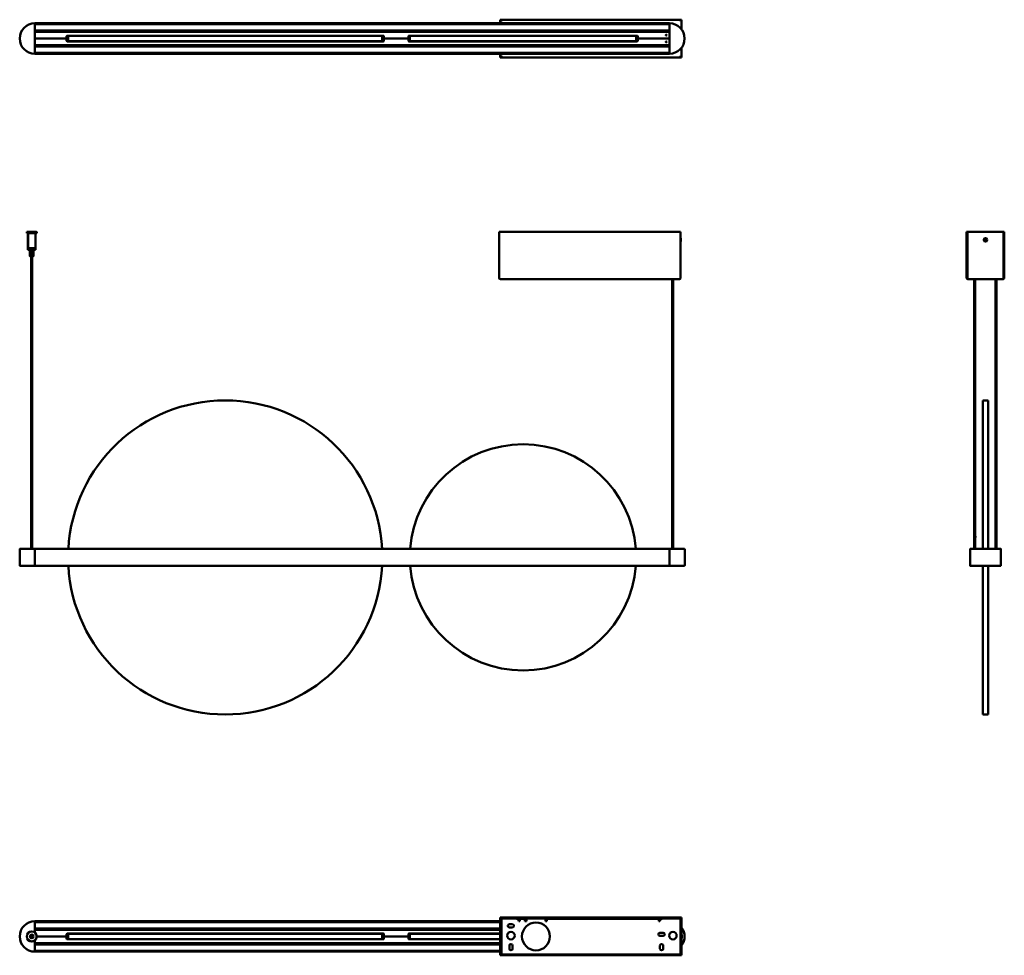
# Model space of a CAD drawing. Header units: millimetres. Extents: x 769 to 2336, y 1112 to 2601.
import ezdxf

# ---------------------------------------------------------------- set-up
doc = ezdxf.new("R2010")
doc.units = ezdxf.units.MM
doc.header["$LTSCALE"] = 10
doc.layers.add('Visibile (ISO)', color=7, linetype='Continuous', lineweight=50)

msp = doc.modelspace()

# ---------------------------------------------------------------- linework, layer by layer
at = {"layer": 'Visibile (ISO)'}
for p, q in [((792.9, 2595.3), (792.9, 2595.1)), ((792.9, 2595.3), (1802.9, 2595.3)), ((792.9, 2595.1), (792.9, 2594.1)), ((792.9, 2547.1), (792.9, 2595.1)), ((1802.9, 2593.9), (792.9, 2593.9)), ((1533.4, 2600.1), (1533.4, 2601.1)), ((1533.4, 2601.1), (1822.4, 2601.1)), ((1534.1, 2599.8), (1533.4, 2599.8)), ((1533.4, 2595.3), (1533.4, 2599.8)), ((1535.4, 2598.5), (1535.4, 2599.1)), ((1802.9, 2595.3), (1802.9, 2595.1)), ((1802.9, 2595.1), (1802.9, 2594.1)), ((1802.9, 2595.1), (1802.9, 2547.1)), ((1820.4, 2599.1), (1820.4, 2598.5)), ((1821.7, 2599.8), (1822.4, 2599.8)), ((1822.4, 2600.1), (1822.4, 2601.1)), ((1822.4, 2599.8), (1822.4, 2585.5)), ((792.9, 2583.7), (1802.9, 2583.7)), ((792.9, 2583.5), (792.9, 2582.3)), ((1802.9, 2582.1), (792.9, 2582.1)), ((802.7, 2581.7), (792.9, 2581.8)), ((843.4, 2571.1), (792.9, 2571.1)), ((843.4, 2571.1), (792.9, 2571.1)), ((793.9, 2581.6), (1801.9, 2581.6)), ((843.4, 2574.6), (843.4, 2571.1)), ((843.4, 2567.6), (843.4, 2571.1)), ((980.8, 2575.5), (844.1, 2575.5)), ((1347.4, 2575.6), (844.4, 2575.6)), ((845.8, 2575.3), (1345.8, 2575.3)), ((845.8, 2575.3), (845.8, 2566.8)), ((959.3, 2581.8), (1034.8, 2581.8)), ((978.8, 2575.6), (959.3, 2575.6)), ((980.8, 2575.6), (980.8, 2575.3)), ((1034.8, 2581.8), (1034.6, 2581.6)), ((1037.1, 2581.6), (1034.6, 2581.6)), ((1034.6, 2581.6), (1034.6, 2581.6)), ((1034.8, 2581.8), (1036.8, 2581.8)), ((1036.8, 2581.8), (1037.1, 2581.6)), ((1036.8, 2581.8), (1154.8, 2581.8)), ((1037.1, 2581.6), (1037.1, 2581.6)), ((1154.8, 2581.8), (1154.6, 2581.6)), ((1157.1, 2581.6), (1154.6, 2581.6)), ((1154.6, 2581.6), (1154.6, 2581.6)), ((1154.8, 2581.8), (1156.8, 2581.8)), ((1156.8, 2581.8), (1157.1, 2581.6)), ((1156.8, 2581.8), (1232.3, 2581.8)), ((1157.1, 2581.6), (1157.1, 2581.6)), ((1210.8, 2575.3), (1210.8, 2575.6)), ((1347.8, 2575.5), (1210.8, 2575.5)), ((1232.3, 2575.6), (1212.8, 2575.6)), ((1345.8, 2575.3), (1345.8, 2566.8)), ((1348.4, 2571.1), (1348.4, 2574.6)), ((1387.4, 2571.1), (1348.4, 2571.1)), ((1348.4, 2571.1), (1348.4, 2567.6)), ((1387.4, 2571.1), (1348.4, 2571.1)), ((1387.4, 2574.6), (1387.4, 2571.1)), ((1387.4, 2567.6), (1387.4, 2571.1)), ((1454.9, 2575.5), (1388.1, 2575.5)), ((1751.4, 2575.6), (1388.4, 2575.6)), ((1389.9, 2575.3), (1749.9, 2575.3)), ((1389.9, 2566.8), (1389.9, 2575.3)), ((1433.4, 2581.8), (1486.9, 2581.8)), ((1452.9, 2575.6), (1433.4, 2575.6)), ((1454.9, 2575.6), (1454.9, 2575.3)), ((1486.9, 2581.8), (1486.7, 2581.6)), ((1489.2, 2581.6), (1486.7, 2581.6)), ((1486.7, 2581.6), (1486.7, 2581.6)), ((1486.9, 2581.8), (1489, 2581.8)), ((1489, 2581.8), (1489.2, 2581.6)), ((1489, 2581.8), (1650.9, 2581.8)), ((1489.2, 2581.6), (1489.2, 2581.6)), ((1650.9, 2581.8), (1650.7, 2581.6)), ((1653.2, 2581.6), (1650.7, 2581.6)), ((1650.7, 2581.6), (1650.7, 2581.6)), ((1650.9, 2581.8), (1653, 2581.8)), ((1653, 2581.8), (1653.2, 2581.6)), ((1653, 2581.8), (1706.4, 2581.8)), ((1653.2, 2581.6), (1653.2, 2581.6)), ((1684.9, 2575.3), (1684.9, 2575.6)), ((1751.8, 2575.5), (1684.9, 2575.5)), ((1706.4, 2575.6), (1686.9, 2575.6)), ((1749.9, 2566.8), (1749.9, 2575.3)), ((1752.4, 2571.1), (1752.4, 2574.6)), ((1802.9, 2571.1), (1752.4, 2571.1)), ((1802.9, 2571.1), (1752.4, 2571.1)), ((1752.4, 2571.1), (1752.4, 2567.6)), ((1802.9, 2581.8), (1793.1, 2581.7)), ((1798.7, 2576.4), (1797.2, 2576.5)), ((1802.9, 2583.5), (1802.9, 2582.3)), ((792.9, 2560.3), (802.7, 2560.4)), ((792.9, 2560.1), (1802.9, 2560.1)), ((792.9, 2559.9), (792.9, 2558.6)), ((1802.9, 2558.4), (792.9, 2558.4)), ((793.9, 2560.6), (1801.9, 2560.6)), ((844.2, 2566.6), (980.8, 2566.6)), ((1347.4, 2566.6), (844.4, 2566.6)), ((845.8, 2566.8), (1345.8, 2566.8)), ((1012.8, 2560.3), (959.3, 2560.3)), ((980.8, 2566.8), (980.8, 2566.6)), ((1012.6, 2560.6), (1012.6, 2560.5)), ((1012.6, 2560.5), (1015.1, 2560.5)), ((1012.8, 2560.3), (1012.6, 2560.5)), ((1014.8, 2560.3), (1012.8, 2560.3)), ((1014.8, 2560.3), (1015.1, 2560.5)), ((1176.8, 2560.3), (1014.8, 2560.3)), ((1015.1, 2560.6), (1015.1, 2560.5)), ((1176.6, 2560.6), (1176.6, 2560.5)), ((1176.6, 2560.5), (1179.1, 2560.5)), ((1176.8, 2560.3), (1176.6, 2560.5)), ((1178.8, 2560.3), (1176.8, 2560.3)), ((1178.8, 2560.3), (1179.1, 2560.5)), ((1232.3, 2560.3), (1178.8, 2560.3)), ((1179.1, 2560.6), (1179.1, 2560.5)), ((1210.8, 2566.6), (1210.8, 2566.8)), ((1210.8, 2566.6), (1347.7, 2566.6)), ((1388.2, 2566.6), (1454.9, 2566.6)), ((1751.4, 2566.6), (1388.4, 2566.6)), ((1389.9, 2566.8), (1749.9, 2566.8)), ((1508.9, 2560.3), (1433.4, 2560.3)), ((1454.9, 2566.8), (1454.9, 2566.6)), ((1508.7, 2560.6), (1508.7, 2560.5)), ((1508.7, 2560.5), (1511.2, 2560.5)), ((1508.9, 2560.3), (1508.7, 2560.5)), ((1511, 2560.3), (1508.9, 2560.3)), ((1511, 2560.3), (1511.2, 2560.5)), ((1628.9, 2560.3), (1511, 2560.3)), ((1511.2, 2560.6), (1511.2, 2560.5)), ((1628.7, 2560.6), (1628.7, 2560.5)), ((1628.7, 2560.5), (1631.2, 2560.5)), ((1628.9, 2560.3), (1628.7, 2560.5)), ((1631, 2560.3), (1628.9, 2560.3)), ((1631, 2560.3), (1631.2, 2560.5)), ((1706.4, 2560.3), (1631, 2560.3)), ((1631.2, 2560.6), (1631.2, 2560.5)), ((1684.9, 2566.6), (1684.9, 2566.8)), ((1684.9, 2566.6), (1751.7, 2566.6)), ((1793.1, 2560.4), (1802.9, 2560.3)), ((1798.7, 2565.7), (1797.2, 2565.7)), ((1802.9, 2559.9), (1802.9, 2558.6)), ((1822.4, 2556.7), (1822.4, 2542.3)), ((792.9, 2548.2), (1802.9, 2548.2)), ((792.9, 2548), (792.9, 2547)), ((792.9, 2547), (792.9, 2546.8)), ((1802.9, 2546.8), (792.9, 2546.8)), ((1533.4, 2542.3), (1533.4, 2546.8)), ((1534.1, 2542.3), (1533.4, 2542.3)), ((1533.4, 2542.1), (1533.4, 2541.1)), ((1822.4, 2541.1), (1533.4, 2541.1)), ((1535.4, 2543.1), (1535.4, 2543.7)), ((1802.9, 2548), (1802.9, 2547)), ((1802.9, 2547), (1802.9, 2546.8)), ((1820.4, 2543.7), (1820.4, 2543.1)), ((1821.7, 2542.3), (1822.4, 2542.3)), ((1822.4, 2542.1), (1822.4, 2541.1)), ((780.1, 2263.2), (779.9, 2263)), ((795.9, 2263), (779.9, 2263)), ((779.9, 2261.4), (779.9, 2263)), ((779.9, 2261.4), (795.9, 2261.4)), ((780.1, 2261.2), (779.9, 2261.4)), ((780.1, 2263.2), (795.7, 2263.2)), ((795.7, 2261.2), (780.1, 2261.2)), ((781.9, 2261.2), (781.9, 2237.4)), ((782.4, 2259.7), (781.9, 2259.7)), ((781.9, 2237.4), (781.9, 2259.7)), ((782.4, 2259.7), (782.4, 2237.4)), ((793.9, 2261.2), (793.9, 2237.4)), ((795.7, 2263.2), (795.9, 2263)), ((795.7, 2261.2), (795.9, 2261.4)), ((795.9, 2261.4), (795.9, 2263)), ((1531.8, 2190.2), (1531.8, 2263.2)), ((1531.8, 2263.2), (1820.8, 2263.2)), ((1820.8, 2263.2), (1820.8, 2190.2)), ((2276, 2263.2), (2276, 2263.2)), ((2276, 2263.2), (2276, 2190.2)), ((2277, 2263.2), (2276, 2263.2)), ((2277, 2263.2), (2276, 2263.2)), ((2277, 2263.2), (2277, 2263.2)), ((2277, 2190.2), (2277, 2263.2)), ((2277.2, 2263.2), (2334.7, 2263.2)), ((2334.7, 2263.2), (2277.2, 2263.2)), ((2277.2, 2190.2), (2277.2, 2263.2)), ((2277.2, 2263.2), (2277.2, 2263.2)), ((2334.7, 2263.2), (2334.7, 2190.2)), ((2334.7, 2263.2), (2334.7, 2263.2)), ((2335, 2263.2), (2336, 2263.2)), ((2335, 2190.2), (2335, 2263.2)), ((2335, 2263.2), (2335, 2263.2)), ((2335, 2263.2), (2336, 2263.2)), ((2336, 2190.2), (2336, 2263.2)), ((2336, 2263.2), (2336, 2263.2)), ((1820.8, 2253.2), (1821, 2253.4)), ((1820.8, 2248.1), (1821, 2247.9)), ((1821, 2253.4), (1821, 2247.9)), ((1821.2, 2253.4), (1821, 2253.4)), ((1821.2, 2247.9), (1821, 2247.9)), ((1821.2, 2253.4), (1821.2, 2247.9)), ((2304.4, 2251.1), (2305.4, 2250.6)), ((2304.5, 2251.1), (2305.3, 2250.8)), ((2304.6, 2251.6), (2305.6, 2251.1)), ((2305.4, 2251.1), (2304.7, 2251.5)), ((2305.1, 2249.3), (2305.5, 2250.3)), ((2305.6, 2250), (2305.1, 2249.3)), ((2305.5, 2249.1), (2306, 2250.1)), ((2305.6, 2249.1), (2305.8, 2249.9)), ((2306.4, 2252.3), (2305.9, 2251.2)), ((2306.4, 2252.2), (2306.2, 2251.4)), ((2307.4, 2249.7), (2306.3, 2250.2)), ((2306.4, 2251.3), (2306.8, 2252)), ((2306.9, 2252), (2306.4, 2251)), ((2307.6, 2250.2), (2306.5, 2250.7)), ((2306.6, 2250.2), (2307.3, 2249.8)), ((2307.5, 2250.2), (2306.7, 2250.5)), ((781.9, 2237.4), (781.9, 2237.4)), ((782.1, 2237.2), (781.9, 2237.4)), ((793.9, 2236.6), (781.9, 2236.6)), ((781.9, 2234.8), (781.9, 2236.6)), ((781.9, 2234.8), (793.9, 2234.8)), ((782.1, 2234.6), (781.9, 2234.8)), ((782.1, 2237.2), (782.1, 2237.2)), ((782.6, 2237.2), (782.1, 2237.2)), ((793.7, 2234.6), (782.1, 2234.6)), ((782.4, 2237.4), (793.9, 2237.4)), ((793.7, 2237.2), (782.6, 2237.2)), ((782.9, 2236.6), (782.9, 2237.2)), ((785, 2225), (785, 2234.6)), ((785.1, 2224.9), (785.1, 2234.6)), ((785.2, 2234.6), (785.2, 2225)), ((786, 2224.7), (786, 2234.6)), ((786.5, 2234.6), (786.5, 2225)), ((787.4, 2224.7), (787.4, 2234.6)), ((788.3, 2234.6), (788.3, 2225)), ((789.1, 2224.7), (789.1, 2234.6)), ((790, 2234.6), (790, 2225)), ((790.3, 2224.8), (790.3, 2234.6)), ((790.9, 2234.6), (790.9, 2225)), ((790.9, 2225), (790.9, 2234.6)), ((792.9, 2236.6), (792.9, 2237.2)), ((793.7, 2237.2), (793.9, 2237.4)), ((793.7, 2234.6), (793.9, 2234.8)), ((793.9, 2234.8), (793.9, 2236.6)), ((785.3, 2224.6), (785, 2224.9)), ((785.3, 2224.6), (790.5, 2224.6)), ((787.2, 2224.6), (787.2, 1758.7)), ((788.7, 2224.6), (788.7, 1758.8)), ((790.5, 2224.6), (790.8, 2224.9)), ((1533.8, 2188.2), (1818.8, 2188.2)), ((1807.2, 2188.2), (1807.2, 1758.8)), ((1808.7, 2188.2), (1808.7, 1758.7)), ((2277, 2190.2), (2276, 2190.2)), ((2277.2, 2190.2), (2277.2, 2190.2)), ((2277.2, 2190.2), (2277.2, 2190.2)), ((2278, 2188.2), (2278, 2188.4)), ((2278, 2188.2), (2278.6, 2188.2)), ((2278.6, 2188.2), (2333.4, 2188.2)), ((2288.2, 2188.2), (2288.2, 1778.8)), ((2289.7, 2188.2), (2289.7, 1778.8)), ((2322.2, 2188.2), (2322.2, 1758.8)), ((2323.7, 2188.2), (2323.7, 1758.8)), ((2333.4, 2188.2), (2334, 2188.2)), ((2334, 2188.2), (2334, 2188.4)), ((2334.7, 2190.2), (2334.7, 2190.2)), ((2334.7, 2190.2), (2334.7, 2190.2)), ((2335, 2190.2), (2336, 2190.2)), ((2301.7, 1995), (2301.7, 1853.4)), ((2310.2, 1995), (2301.7, 1995)), ((2310.2, 1995), (2310.2, 1853.4)), ((2301.7, 1853.4), (2301.7, 1758.8)), ((2310.2, 1853.4), (2310.2, 1758.8)), ((2289.9, 1778.8), (2288, 1778.8)), ((2288, 1776.8), (2288, 1778.8)), ((2289.9, 1776.8), (2288, 1776.8)), ((2288.2, 1776.8), (2288.2, 1758.8)), ((2289.7, 1776.8), (2289.7, 1758.8)), ((2289.9, 1776.8), (2289.9, 1778.8)), ((768.7, 1758.3), (768.7, 1732.1)), ((768.9, 1758.6), (792.9, 1758.8)), ((792.9, 1758.8), (792.9, 1758.6)), ((792.9, 1758.8), (1802.9, 1758.8)), ((792.9, 1731.8), (792.9, 1758.6)), ((792.9, 1758.5), (792.9, 1731.8)), ((1802.9, 1758.8), (1802.9, 1758.6)), ((1802.9, 1758.8), (1826.9, 1758.6)), ((1802.9, 1731.8), (1802.9, 1758.6)), ((1802.9, 1731.8), (1802.9, 1758.5)), ((1827.2, 1758.3), (1827.2, 1732.1)), ((2281.7, 1758.6), (2281.7, 1731.8)), ((2281.7, 1731.8), (2281.7, 1758.5)), ((2281.9, 1758.8), (2282.9, 1758.8)), ((2305.2, 1758.8), (2282, 1758.8)), ((2293.5, 1758.8), (2294.8, 1758.8)), ((2330, 1758.8), (2306.7, 1758.8)), ((2317.2, 1758.8), (2318.4, 1758.8)), ((2329, 1758.8), (2330, 1758.8)), ((2330.2, 1731.8), (2330.2, 1758.6)), ((2330.2, 1758.5), (2330.2, 1731.8)), ((792.9, 1731.6), (768.9, 1731.8)), ((792.9, 1731.8), (792.9, 1731.6)), ((1802.9, 1731.6), (792.9, 1731.6)), ((1802.9, 1731.8), (1802.9, 1731.6)), ((1826.9, 1731.8), (1802.9, 1731.6)), ((2282.9, 1731.6), (2281.9, 1731.6)), ((2282, 1731.6), (2330, 1731.6)), ((2294.8, 1731.6), (2293.5, 1731.6)), ((2301.7, 1731.6), (2301.7, 1495)), ((2310.2, 1731.6), (2310.2, 1495)), ((2318.4, 1731.6), (2317.2, 1731.6)), ((2330, 1731.6), (2329, 1731.6)), ((2310.2, 1495), (2301.7, 1495)), ((792.9, 1166), (792.9, 1165.8)), ((792.9, 1166), (1533.4, 1166)), ((792.9, 1165.8), (792.9, 1164.8)), ((792.9, 1147.9), (792.9, 1165.7)), ((1533.4, 1164.6), (792.9, 1164.6)), ((1822.4, 1171.7), (1533.4, 1171.7)), ((1533.4, 1170.7), (1533.4, 1171.7)), ((1822.4, 1170.7), (1533.4, 1170.7)), ((1533.4, 1170.5), (1533.4, 1113)), ((1534.4, 1170.5), (1533.4, 1170.5)), ((1534.4, 1170.5), (1534.4, 1113)), ((1535.4, 1113.2), (1535.4, 1170.2)), ((1538.4, 1170.2), (1535.4, 1170.2)), ((1538.4, 1170.2), (1558.5, 1170.2)), ((1548.1, 1161.2), (1553.1, 1161.2)), ((1564.9, 1166), (1563.4, 1166)), ((1564.9, 1169.7), (1572.9, 1169.7)), ((1564.9, 1169.7), (1564.9, 1166.7)), ((1564.9, 1166.7), (1564.9, 1166)), ((1572.9, 1169.7), (1572.9, 1166.7)), ((1572.9, 1169.7), (1573.9, 1169.7)), ((1573.9, 1168.2), (1572.9, 1168.2)), ((1572.9, 1166), (1572.9, 1166.7)), ((1575.4, 1166), (1572.9, 1166)), ((1573.3, 1170.2), (1573.1, 1170)), ((1575.8, 1170), (1573.1, 1170)), ((1573.1, 1169.7), (1573.1, 1170)), ((1573.3, 1170.2), (1575.8, 1170.2)), ((1573.9, 1169.7), (1575.6, 1169.7)), ((1575.4, 1168.2), (1573.9, 1168.2)), ((1575.4, 1169.2), (1575.4, 1166.7)), ((1575.4, 1166.7), (1575.4, 1166)), ((1575.8, 1170.2), (1575.9, 1170.1)), ((1604.4, 1170.2), (1576.4, 1170.2)), ((1605.3, 1169.7), (1606.9, 1169.7)), ((1605.4, 1166.7), (1605.4, 1169.2)), ((1606.9, 1168.2), (1605.4, 1168.2)), ((1605.4, 1166), (1605.4, 1166.7)), ((1607.9, 1166), (1605.4, 1166)), ((1606.9, 1169.7), (1607.9, 1169.7)), ((1607.9, 1168.2), (1606.9, 1168.2)), ((1607.9, 1166.7), (1607.9, 1169.7)), ((1607.9, 1169.7), (1785.9, 1169.7)), ((1607.9, 1166.7), (1607.9, 1166)), ((1785.9, 1166.7), (1785.9, 1169.7)), ((1785.9, 1166), (1785.9, 1166.7)), ((1787.4, 1166), (1785.9, 1166)), ((1792.4, 1170.2), (1817.4, 1170.2)), ((1820.4, 1170.2), (1817.4, 1170.2)), ((1820.4, 1170.2), (1820.4, 1113.2)), ((1821.4, 1113), (1821.4, 1170.5)), ((1821.4, 1170.5), (1822.4, 1170.5)), ((1822.4, 1170.7), (1822.4, 1171.7)), ((1822.4, 1113), (1822.4, 1170.5)), ((792.9, 1154.3), (1533.4, 1154.3)), ((792.9, 1154.1), (792.9, 1152.9)), ((1533.4, 1152.7), (792.9, 1152.7)), ((802.7, 1152.4), (792.9, 1152.5)), ((793.9, 1152.2), (1533.4, 1152.2)), ((843.4, 1145.2), (843.4, 1141.7)), ((980.8, 1146.2), (844.1, 1146.2)), ((1347.4, 1146.2), (844.4, 1146.2)), ((1345.8, 1146), (845.8, 1146)), ((845.8, 1137.5), (845.8, 1146)), ((959.3, 1152.5), (1012.8, 1152.5)), ((978.8, 1146.2), (959.3, 1146.2)), ((980.8, 1146.2), (980.8, 1146)), ((1012.8, 1152.5), (1012.6, 1152.2)), ((1015.1, 1152.2), (1012.6, 1152.2)), ((1012.6, 1152.2), (1012.6, 1152.2)), ((1012.8, 1152.5), (1014.8, 1152.5)), ((1014.8, 1152.5), (1015.1, 1152.2)), ((1014.8, 1152.5), (1176.8, 1152.5)), ((1015.1, 1152.2), (1015.1, 1152.2)), ((1176.8, 1152.5), (1176.6, 1152.2)), ((1179.1, 1152.2), (1176.6, 1152.2)), ((1176.6, 1152.2), (1176.6, 1152.2)), ((1176.8, 1152.5), (1178.8, 1152.5)), ((1178.8, 1152.5), (1179.1, 1152.2)), ((1178.8, 1152.5), (1232.3, 1152.5)), ((1179.1, 1152.2), (1179.1, 1152.2)), ((1347.8, 1146.2), (1210.8, 1146.2)), ((1210.8, 1146), (1210.8, 1146.2)), ((1232.3, 1146.2), (1212.8, 1146.2)), ((1345.8, 1137.5), (1345.8, 1146)), ((1348.4, 1141.7), (1348.4, 1145.2)), ((1387.4, 1145.2), (1387.4, 1141.7)), ((1454.9, 1146.2), (1388.1, 1146.2)), ((1533.4, 1146.2), (1388.4, 1146.2)), ((1533.4, 1146), (1389.9, 1146)), ((1389.9, 1146), (1389.9, 1137.5)), ((1433.4, 1152.5), (1508.9, 1152.5)), ((1452.9, 1146.2), (1433.4, 1146.2)), ((1454.9, 1146.2), (1454.9, 1146)), ((1508.9, 1152.5), (1508.7, 1152.2)), ((1511.2, 1152.2), (1508.7, 1152.2)), ((1508.7, 1152.2), (1508.7, 1152.2)), ((1508.9, 1152.5), (1511, 1152.5)), ((1511, 1152.5), (1511.2, 1152.2)), ((1511, 1152.5), (1533.4, 1152.5)), ((1511.2, 1152.2), (1511.2, 1152.2)), ((1533.3, 1139), (1533.3, 1144.5)), ((1533.3, 1144.5), (1533.4, 1144.5)), ((1534.9, 1145.7), (1534.4, 1145.7)), ((1534.4, 1145.5), (1534.9, 1145.5)), ((1534.9, 1145), (1534.4, 1145)), ((1534.4, 1144.2), (1534.9, 1144.2)), ((1534.9, 1145.7), (1534.9, 1145.5)), ((1534.9, 1145.5), (1534.9, 1145)), ((1534.9, 1145), (1534.9, 1144.2)), ((1534.9, 1144.2), (1534.9, 1143.7)), ((1553.1, 1156.2), (1548.1, 1156.2)), ((1787.9, 1147.7), (1792.9, 1147.7)), ((1822.4, 1144.3), (1822.6, 1144.5)), ((1822.6, 1144.5), (1822.6, 1139)), ((1822.9, 1144.5), (1822.6, 1144.5)), ((1822.9, 1144.5), (1822.9, 1139)), ((792.9, 1117.7), (792.9, 1135.5)), ((792.9, 1131), (802.7, 1131)), ((792.9, 1130.7), (1533.4, 1130.7)), ((792.9, 1130.5), (792.9, 1129.3)), ((1533.4, 1129.1), (792.9, 1129.1)), ((793.9, 1131.2), (1533.4, 1131.2)), ((843.4, 1141.7), (795.9, 1141.7)), ((843.4, 1141.7), (795.9, 1141.7)), ((843.4, 1138.2), (843.4, 1141.7)), ((844.2, 1137.3), (980.8, 1137.3)), ((1347.4, 1137.2), (844.4, 1137.2)), ((1345.8, 1137.5), (845.8, 1137.5)), ((1034.8, 1131), (959.3, 1131)), ((980.8, 1137.5), (980.8, 1137.2)), ((1034.6, 1131.2), (1037.1, 1131.2)), ((1034.8, 1131), (1034.6, 1131.2)), ((1034.6, 1131.2), (1034.6, 1131.2)), ((1036.8, 1131), (1034.8, 1131)), ((1036.8, 1131), (1037.1, 1131.2)), ((1154.8, 1131), (1036.8, 1131)), ((1037.1, 1131.2), (1037.1, 1131.2)), ((1154.6, 1131.2), (1157.1, 1131.2)), ((1154.8, 1131), (1154.6, 1131.2)), ((1154.6, 1131.2), (1154.6, 1131.2)), ((1156.8, 1131), (1154.8, 1131)), ((1156.8, 1131), (1157.1, 1131.2)), ((1232.3, 1131), (1156.8, 1131)), ((1157.1, 1131.2), (1157.1, 1131.2)), ((1210.8, 1137.2), (1210.8, 1137.5)), ((1210.8, 1137.3), (1347.7, 1137.3)), ((1348.4, 1141.7), (1348.4, 1138.2)), ((1387.4, 1141.7), (1348.4, 1141.7)), ((1387.4, 1141.7), (1348.4, 1141.7)), ((1387.4, 1138.2), (1387.4, 1141.7)), ((1388.2, 1137.3), (1454.9, 1137.3)), ((1533.4, 1137.2), (1388.4, 1137.2)), ((1533.4, 1137.5), (1389.9, 1137.5)), ((1486.9, 1131), (1433.4, 1131)), ((1454.9, 1137.5), (1454.9, 1137.2)), ((1486.7, 1131.2), (1489.2, 1131.2)), ((1486.9, 1131), (1486.7, 1131.2)), ((1486.7, 1131.2), (1486.7, 1131.2)), ((1489, 1131), (1486.9, 1131)), ((1489, 1131), (1489.2, 1131.2)), ((1533.4, 1131), (1489, 1131)), ((1489.2, 1131.2), (1489.2, 1131.2)), ((1533.3, 1139), (1533.4, 1139)), ((1535, 1143), (1534.4, 1143.6)), ((1535, 1140.4), (1534.4, 1139.8)), ((1534.9, 1139), (1534.4, 1139)), ((1534.4, 1138.3), (1534.9, 1138.3)), ((1534.9, 1137.8), (1534.4, 1137.8)), ((1534.4, 1137.7), (1534.9, 1137.7)), ((1534.5, 1139.9), (1534.9, 1139.9)), ((1534.9, 1143.2), (1534.8, 1143.2)), ((1534.9, 1143.7), (1535.4, 1143.7)), ((1534.9, 1143.5), (1534.9, 1143.7)), ((1534.9, 1143.2), (1534.9, 1143.5)), ((1534.9, 1143.2), (1534.9, 1143.1)), ((1534.9, 1140.3), (1534.9, 1139.9)), ((1534.9, 1139.7), (1534.9, 1139.9)), ((1534.9, 1139.7), (1535.4, 1139.7)), ((1534.9, 1139.5), (1534.9, 1139.7)), ((1534.9, 1139.5), (1534.9, 1139)), ((1534.9, 1139), (1534.9, 1138.3)), ((1534.9, 1138.3), (1534.9, 1137.8)), ((1534.9, 1137.8), (1534.9, 1137.7)), ((1535, 1140.4), (1535, 1143)), ((1535, 1143), (1535.4, 1143)), ((1535, 1140.4), (1535.4, 1140.4)), ((1792.9, 1142.7), (1787.9, 1142.7)), ((1820.5, 1143), (1820.4, 1143.1)), ((1820.5, 1140.4), (1820.4, 1140.3)), ((1820.5, 1143), (1820.5, 1140.4)), ((1821.2, 1143), (1820.5, 1143)), ((1821.2, 1140.4), (1820.5, 1140.4)), ((1821.2, 1143), (1821.4, 1143.3)), ((1821.2, 1143), (1821.2, 1140.4)), ((1821.2, 1140.4), (1821.4, 1140.1)), ((1822.4, 1139.1), (1822.6, 1139)), ((1822.9, 1139), (1822.6, 1139)), ((792.9, 1118.8), (1533.4, 1118.8)), ((792.9, 1118.6), (792.9, 1117.7)), ((792.9, 1117.7), (792.9, 1117.5)), ((1533.4, 1117.5), (792.9, 1117.5)), ((1534.4, 1113), (1533.4, 1113)), ((1535.4, 1113.2), (1538.4, 1113.2)), ((1817.4, 1113.2), (1538.4, 1113.2)), ((1548.1, 1122.2), (1548.1, 1127.2)), ((1553.1, 1127.2), (1553.1, 1122.2)), ((1787.9, 1122.2), (1787.9, 1127.2)), ((1792.9, 1127.2), (1792.9, 1122.2)), ((1817.4, 1113.2), (1820.4, 1113.2)), ((1821.4, 1113), (1822.4, 1113)), ((1533.4, 1112.7), (1533.4, 1111.7)), ((1533.4, 1112.7), (1822.4, 1112.7)), ((1533.4, 1111.7), (1822.4, 1111.7)), ((1822.4, 1112.7), (1822.4, 1111.7))]:
    msp.add_line(p, q, dxfattribs=at)
for centre, radius in [((1797.9, 2576.6), 0.75), ((1797.9, 2565.6), 0.75), ((2306, 2250.7), 2.75), ((1590.4, 1141.7), 22.2), ((787.9, 1141.7), 8), ((787.9, 1141.7), 7.8), ((787.9, 1141.7), 2.9), ((787.9, 1141.7), 2.7), ((1550.6, 1143), 6), ((1808.4, 1143), 6), ((787.9, 1141.7), 1.23), ((787.9, 1141.7), 0.75)]:
    msp.add_circle(centre, radius, dxfattribs=at)
for centre, radius, start, end in [((792.9, 2571.1), 24.2, 90, 270), ((1802.9, 2571.1), 24.2, 270, 90), ((793.9, 2580.6), 1, 90, 180), ((802.7, 2581.5), 0.2, 13.159, 89.5), ((844.4, 2574.6), 1, 90, 180), ((844.4, 2574.6), 1, 106.2602, 180), ((959.3, 2580.8), 1, 90, 130.5269), ((959.3, 2576.6), 1, 261.8496, 270), ((978.8, 2576.6), 1, 270, 278.1504), ((1212.8, 2576.6), 1, 261.8496, 270), ((1232.3, 2580.8), 1, 49.4731, 90), ((1232.3, 2576.6), 1, 270, 278.1504), ((1347.4, 2574.6), 1, 0, 90), ((1347.4, 2574.6), 1, 0, 73.7398), ((1388.4, 2574.6), 1, 90, 180), ((1388.4, 2574.6), 1, 106.2602, 180), ((1433.4, 2580.8), 1, 90, 130.5358), ((1433.4, 2576.6), 1, 261.8904, 270), ((1452.9, 2576.6), 1, 270, 278.1096), ((1686.9, 2576.6), 1, 261.8904, 270), ((1706.4, 2580.8), 1, 49.4642, 90), ((1706.4, 2576.6), 1, 270, 278.1096), ((1751.4, 2574.6), 1, 0, 90), ((1751.4, 2574.6), 1, 0, 73.7398), ((1793.1, 2581.5), 0.2, 90.5, 166.841), ((1801.9, 2580.6), 1, 0, 90), ((793.9, 2561.6), 1, 180, 270), ((802.7, 2560.6), 0.2, 270.5, 352.6659), ((844.4, 2567.6), 1, 180, 270), ((959.3, 2561.3), 1, 227.7228, 270), ((1232.3, 2561.3), 1, 270, 312.2772), ((1347.4, 2567.6), 1, 270, 0), ((1388.4, 2567.6), 1, 180, 270), ((1433.4, 2561.3), 1, 227.7314, 270), ((1706.4, 2561.3), 1, 270, 312.2686), ((1751.4, 2567.6), 1, 270, 0), ((1793.1, 2560.6), 0.2, 187.3341, 269.5), ((1801.9, 2561.6), 1, 270, 0), ((2306, 2250.7), 0.752, 146.3185, 165.1028), ((2305.3, 2250.4), 0.215, 336.8429, 64.5784), ((2305.7, 2251.3), 0.215, 246.8429, 334.5784), ((2306, 2250.7), 0.752, 236.3185, 255.1028), ((2306.2, 2250), 0.215, 66.8429, 154.5784), ((2306, 2250.7), 0.752, 56.3185, 75.1028), ((2306.6, 2250.9), 0.215, 156.8429, 244.5784), ((2306, 2250.7), 0.752, 326.3185, 345.1028), ((1095.8, 1745), 250, 3.1582, 176.8418), ((1569.9, 1745.2), 180, 4.3332, 175.6668), ((768.9, 1758.3), 0.25, 90.5, 180), ((1826.9, 1758.3), 0.25, 0, 89.5), ((2281.9, 1758.6), 0.2, 90, 180), ((2330, 1758.6), 0.2, 0, 90), ((768.9, 1732.1), 0.25, 180, 269.5), ((1095.8, 1745), 250, 183.0787, 356.9213), ((1569.9, 1745.2), 180, 184.3331, 355.6669), ((1826.9, 1732.1), 0.25, 270.5, 0), ((2281.9, 1731.8), 0.2, 180, 270), ((2330, 1731.8), 0.2, 270, 0), ((792.9, 1141.7), 24.2, 90, 270), ((1548.1, 1158.7), 2.5, 90, 270), ((1553.1, 1158.7), 2.5, 270, 90), ((1558.5, 1165.2), 5, 8.6269, 90), ((1576.4, 1169.2), 1, 116.7575, 180), ((1576.4, 1169.2), 1, 90, 116.7575), ((1604.4, 1169.2), 1, 63.2425, 90), ((1604.4, 1169.2), 1, 0, 63.2425), ((1792.4, 1165.2), 5, 90, 171.3731), ((793.9, 1151.2), 1, 90, 180), ((802.7, 1152.2), 0.2, 13.159, 89.5), ((844.4, 1145.2), 1, 90, 180), ((844.4, 1145.2), 1, 106.2602, 180), ((959.3, 1151.5), 1, 90, 130.5447), ((959.3, 1147.2), 1, 261.9314, 270), ((978.8, 1147.2), 1, 270, 278.0686), ((1212.8, 1147.2), 1, 261.9314, 270), ((1232.3, 1151.5), 1, 49.4553, 90), ((1232.3, 1147.2), 1, 270, 278.0686), ((1347.4, 1145.2), 1, 0, 90), ((1347.4, 1145.2), 1, 0, 73.7398), ((1388.4, 1145.2), 1, 90, 180), ((1388.4, 1145.2), 1, 106.2602, 180), ((1433.4, 1151.5), 1, 90, 130.5358), ((1433.4, 1147.2), 1, 261.8904, 270), ((1452.9, 1147.2), 1, 270, 278.1096), ((1787.9, 1145.2), 2.5, 90, 270), ((1792.9, 1145.2), 2.5, 270, 90), ((1802.9, 1141.7), 24.2, 323.5257, 36.4743), ((793.9, 1132.2), 1, 180, 270), ((802.7, 1131.2), 0.2, 270.5, 352.6659), ((844.4, 1138.2), 1, 180, 270), ((959.3, 1132), 1, 227.74, 270), ((1232.3, 1132), 1, 270, 312.26), ((1347.4, 1138.2), 1, 270, 0), ((1388.4, 1138.2), 1, 180, 270), ((1433.4, 1132), 1, 227.7314, 270), ((1550.6, 1127.2), 2.5, 0, 180), ((1790.4, 1127.2), 2.5, 0, 180), ((1550.6, 1122.2), 2.5, 180, 0), ((1790.4, 1122.2), 2.5, 180, 0)]:
    msp.add_arc(centre, radius, start, end, dxfattribs=at)
msp.add_ellipse((2306, 1758.8), major_axis=(1, 0), ratio=0.008727, start_param=2.418858, end_param=7.00592, dxfattribs=at)
for points, knots in [([(1533.4, 2601.1), (1533.7, 2601.1), (1534.2, 2600.6), (1534.7, 2600), (1534.9, 2599.7), (1535.2, 2599.4), (1535.4, 2599.1)], [-1, -1, -1, -1, -0.319112, -0.319112, -0.319112, 0, 0, 0, 0]), ([(1535.4, 2599.1), (1534.7, 2599.5), (1534, 2599.9), (1533.6, 2600), (1533.5, 2600.1), (1533.5, 2600.1), (1533.4, 2600.1)], [0, 0, 0, 0, 0.867493, 0.867493, 0.867493, 1, 1, 1, 1]), ([(1534.5, 2599.1), (1534.2, 2599.3), (1533.9, 2599.4), (1533.7, 2599.5), (1533.7, 2599.6), (1533.6, 2599.6), (1533.6, 2599.6)], [-0.6527612, -0.6527612, -0.6527612, -0.6527612, -0.3205657, -0.3205657, -0.3205657, -0.2445824, -0.2445824, -0.2445824, -0.2445824]), ([(1820.4, 2599.1), (1821, 2599.8), (1821.6, 2600.5), (1822, 2600.9), (1822.2, 2601), (1822.3, 2601.1), (1822.4, 2601.1)], [-1, -1, -1, -1, -0.2685554, -0.2685554, -0.2685554, 0, 0, 0, 0]), ([(1822.4, 2600.1), (1822.1, 2600.1), (1821.4, 2599.7), (1820.8, 2599.3), (1820.6, 2599.2), (1820.5, 2599.1), (1820.4, 2599.1)], [0, 0, 0, 0, 0.867493, 0.867493, 0.867493, 1, 1, 1, 1]), ([(1822.3, 2599.6), (1822.1, 2599.5), (1821.8, 2599.3), (1821.4, 2599.1), (1821.4, 2599.1), (1821.4, 2599.1), (1821.4, 2599.1)], [-0.745299, -0.745299, -0.745299, -0.745299, -0.3457972, -0.3457972, -0.3457972, -0.3379836, -0.3379836, -0.3379836, -0.3379836]), ([(1533.4, 2542.1), (1533.7, 2542.1), (1534.3, 2542.4), (1534.9, 2542.8), (1535.1, 2542.9), (1535.3, 2543), (1535.4, 2543.1)], [0, 0, 0, 0, 0.791578, 0.791578, 0.791578, 1, 1, 1, 1]), ([(1535.4, 2543.1), (1534.9, 2542.4), (1534.3, 2541.7), (1533.9, 2541.3), (1533.7, 2541.2), (1533.5, 2541.1), (1533.4, 2541.1)], [-1, -1, -1, -1, -0.283495, -0.283495, -0.283495, 0, 0, 0, 0]), ([(1533.6, 2542.5), (1533.8, 2542.6), (1534.1, 2542.8), (1534.4, 2543.1), (1534.4, 2543.1), (1534.5, 2543.1), (1534.5, 2543.1)], [-0.745299, -0.745299, -0.745299, -0.745299, -0.3457972, -0.3457972, -0.3457972, -0.3379836, -0.3379836, -0.3379836, -0.3379836]), ([(1820.4, 2543.1), (1821.1, 2542.6), (1821.8, 2542.2), (1822.3, 2542.1), (1822.3, 2542.1), (1822.4, 2542.1), (1822.4, 2542.1)], [0, 0, 0, 0, 0.867493, 0.867493, 0.867493, 1, 1, 1, 1]), ([(1822.4, 2541.1), (1822.2, 2541.1), (1821.7, 2541.5), (1821.2, 2542.2), (1820.9, 2542.4), (1820.7, 2542.8), (1820.4, 2543.1)], [-1, -1, -1, -1, -0.319112, -0.319112, -0.319112, 0, 0, 0, 0]), ([(1821.4, 2543.1), (1821.7, 2542.9), (1822, 2542.7), (1822.1, 2542.6), (1822.2, 2542.6), (1822.2, 2542.5), (1822.3, 2542.5)], [-0.6527612, -0.6527612, -0.6527612, -0.6527612, -0.3205657, -0.3205657, -0.3205657, -0.2445824, -0.2445824, -0.2445824, -0.2445824]), ([(2304.5, 2251.1), (2304.5, 2251.1), (2304.5, 2251.1), (2304.4, 2251.1), (2304.4, 2251.1), (2304.4, 2251.1), (2304.4, 2251.1), (2304.4, 2251.1)], [0.03495487, 0.03495487, 0.03495487, 0.03495487, 0.03801973, 0.03801973, 0.04181436, 0.04181436, 0.04566018, 0.04566018, 0.04566018, 0.04566018]), ([(2304.6, 2251.6), (2304.6, 2251.6), (2304.6, 2251.6), (2304.6, 2251.5), (2304.6, 2251.5), (2304.7, 2251.5), (2304.7, 2251.5), (2304.7, 2251.5)], [0.0153115, 0.0153115, 0.0153115, 0.0153115, 0.01915732, 0.01915732, 0.02295195, 0.02295195, 0.02601681, 0.02601681, 0.02601681, 0.02601681]), ([(2305.1, 2249.3), (2305.1, 2249.3), (2305.1, 2249.3), (2305.1, 2249.3), (2305.1, 2249.3), (2305.1, 2249.3), (2305.1, 2249.3), (2305.1, 2249.3)], [0.0153115, 0.0153115, 0.0153115, 0.0153115, 0.01915732, 0.01915732, 0.02295195, 0.02295195, 0.02601681, 0.02601681, 0.02601681, 0.02601681]), ([(2305.5, 2250.7), (2305.5, 2250.7), (2305.6, 2250.7), (2305.6, 2250.7), (2305.6, 2250.6), (2305.7, 2250.6), (2305.7, 2250.6), (2305.7, 2250.5), (2305.7, 2250.5), (2305.7, 2250.4), (2305.7, 2250.4), (2305.7, 2250.3), (2305.7, 2250.3), (2305.7, 2250.3)], [0.16722794, 0.16722794, 0.16722794, 0.16722794, 0.17980141, 0.17980141, 0.1882428, 0.1882428, 0.19668418, 0.19668418, 0.20512557, 0.20512557, 0.21356695, 0.21356695, 0.22614043, 0.22614043, 0.22614043, 0.22614043]), ([(2305.6, 2249.1), (2305.6, 2249.1), (2305.6, 2249.1), (2305.6, 2249.1), (2305.6, 2249.1), (2305.5, 2249.1), (2305.5, 2249.1), (2305.5, 2249.1)], [0.03495487, 0.03495487, 0.03495487, 0.03495487, 0.03801973, 0.03801973, 0.04181436, 0.04181436, 0.04566018, 0.04566018, 0.04566018, 0.04566018]), ([(2306.1, 2251.1), (2306.1, 2251.1), (2306, 2251.1), (2306, 2251), (2306, 2251), (2305.9, 2251), (2305.9, 2251), (2305.8, 2250.9), (2305.8, 2250.9), (2305.8, 2250.9), (2305.7, 2250.9), (2305.7, 2250.9), (2305.6, 2250.9), (2305.6, 2251)], [0.16722794, 0.16722794, 0.16722794, 0.16722794, 0.17980141, 0.17980141, 0.1882428, 0.1882428, 0.19668418, 0.19668418, 0.20512557, 0.20512557, 0.21356695, 0.21356695, 0.22614043, 0.22614043, 0.22614043, 0.22614043]), ([(2305.9, 2250.2), (2305.9, 2250.2), (2305.9, 2250.2), (2306, 2250.3), (2306, 2250.3), (2306, 2250.3), (2306.1, 2250.4), (2306.1, 2250.4), (2306.1, 2250.4), (2306.2, 2250.4), (2306.2, 2250.4), (2306.3, 2250.4), (2306.3, 2250.4), (2306.4, 2250.4)], [0.16722794, 0.16722794, 0.16722794, 0.16722794, 0.17980141, 0.17980141, 0.1882428, 0.1882428, 0.19668418, 0.19668418, 0.20512557, 0.20512557, 0.21356695, 0.21356695, 0.22614043, 0.22614043, 0.22614043, 0.22614043]), ([(2306.5, 2250.6), (2306.4, 2250.6), (2306.4, 2250.6), (2306.3, 2250.6), (2306.3, 2250.7), (2306.3, 2250.7), (2306.3, 2250.7), (2306.3, 2250.8), (2306.3, 2250.8), (2306.2, 2250.9), (2306.2, 2250.9), (2306.3, 2251), (2306.3, 2251), (2306.3, 2251)], [0.16722794, 0.16722794, 0.16722794, 0.16722794, 0.17980141, 0.17980141, 0.1882428, 0.1882428, 0.19668418, 0.19668418, 0.20512557, 0.20512557, 0.21356695, 0.21356695, 0.22614043, 0.22614043, 0.22614043, 0.22614043]), ([(2306.4, 2252.2), (2306.4, 2252.2), (2306.4, 2252.2), (2306.4, 2252.2), (2306.4, 2252.2), (2306.4, 2252.2), (2306.4, 2252.2), (2306.4, 2252.3)], [0.03495487, 0.03495487, 0.03495487, 0.03495487, 0.03801973, 0.03801973, 0.04181436, 0.04181436, 0.04566018, 0.04566018, 0.04566018, 0.04566018]), ([(2306.9, 2252), (2306.9, 2252), (2306.9, 2252), (2306.9, 2252), (2306.9, 2252), (2306.9, 2252), (2306.8, 2252), (2306.8, 2252)], [0.0153115, 0.0153115, 0.0153115, 0.0153115, 0.01915732, 0.01915732, 0.02295195, 0.02295195, 0.02601681, 0.02601681, 0.02601681, 0.02601681]), ([(2307.4, 2249.7), (2307.4, 2249.8), (2307.3, 2249.8), (2307.3, 2249.8), (2307.3, 2249.8), (2307.3, 2249.8), (2307.3, 2249.8), (2307.3, 2249.8)], [0.0153115, 0.0153115, 0.0153115, 0.0153115, 0.01915732, 0.01915732, 0.02295195, 0.02295195, 0.02601681, 0.02601681, 0.02601681, 0.02601681]), ([(2307.5, 2250.2), (2307.5, 2250.2), (2307.5, 2250.2), (2307.5, 2250.2), (2307.5, 2250.2), (2307.6, 2250.2), (2307.6, 2250.2), (2307.6, 2250.2)], [0.03495487, 0.03495487, 0.03495487, 0.03495487, 0.03801973, 0.03801973, 0.04181436, 0.04181436, 0.04566018, 0.04566018, 0.04566018, 0.04566018]), ([(785.3, 2224.7), (785.2, 2224.7), (785.2, 2224.8), (785.1, 2224.8), (785, 2224.9), (785, 2224.9), (785, 2225), (785, 2225), (785, 2225), (785, 2225)], [0.38799637, 0.38799637, 0.38799637, 0.38799637, 0.41150931, 0.41150931, 0.44031244, 0.44031244, 0.46471635, 0.46471635, 0.47101646, 0.47101646, 0.47101646, 0.47101646]), ([(785.2, 2225), (785.2, 2225), (785.2, 2225), (785.1, 2225), (785.1, 2224.9), (785.1, 2224.9), (785.2, 2224.8), (785.2, 2224.8), (785.2, 2224.7), (785.3, 2224.7)], [0.49099833, 0.49099833, 0.49099833, 0.49099833, 0.51352416, 0.51352416, 0.53792806, 0.53792806, 0.56673119, 0.56673119, 0.59024413, 0.59024413, 0.59024413, 0.59024413]), ([(786, 2224.7), (785.9, 2224.7), (785.9, 2224.8), (785.7, 2224.8), (785.6, 2224.9), (785.5, 2224.9), (785.4, 2225), (785.3, 2225), (785.3, 2225), (785.2, 2225)], [0.38799637, 0.38799637, 0.38799637, 0.38799637, 0.41150931, 0.41150931, 0.44031244, 0.44031244, 0.46471635, 0.46471635, 0.48724218, 0.48724218, 0.48724218, 0.48724218]), ([(786.5, 2225), (786.4, 2225), (786.4, 2225), (786.2, 2225), (786.2, 2224.9), (786.1, 2224.9), (786.1, 2224.8), (786, 2224.8), (786, 2224.7), (786, 2224.7)], [0.49099833, 0.49099833, 0.49099833, 0.49099833, 0.51352416, 0.51352416, 0.53792806, 0.53792806, 0.56673119, 0.56673119, 0.59024413, 0.59024413, 0.59024413, 0.59024413]), ([(787.4, 2224.7), (787.4, 2224.7), (787.3, 2224.8), (787.2, 2224.8), (787.1, 2224.9), (786.9, 2224.9), (786.8, 2225), (786.6, 2225), (786.6, 2225), (786.5, 2225)], [0.38799637, 0.38799637, 0.38799637, 0.38799637, 0.41150931, 0.41150931, 0.44031244, 0.44031244, 0.46471635, 0.46471635, 0.48724218, 0.48724218, 0.48724218, 0.48724218]), ([(788.3, 2225), (788.3, 2225), (788.2, 2225), (788, 2225), (787.9, 2224.9), (787.8, 2224.9), (787.7, 2224.8), (787.5, 2224.8), (787.5, 2224.7), (787.4, 2224.7)], [0.49099833, 0.49099833, 0.49099833, 0.49099833, 0.51352416, 0.51352416, 0.53792806, 0.53792806, 0.56673119, 0.56673119, 0.59024413, 0.59024413, 0.59024413, 0.59024413]), ([(789.1, 2224.7), (789.1, 2224.7), (789, 2224.8), (788.9, 2224.8), (788.8, 2224.9), (788.7, 2224.9), (788.6, 2225), (788.5, 2225), (788.4, 2225), (788.3, 2225)], [0.38799637, 0.38799637, 0.38799637, 0.38799637, 0.41150931, 0.41150931, 0.44031244, 0.44031244, 0.46471635, 0.46471635, 0.48724218, 0.48724218, 0.48724218, 0.48724218]), ([(790, 2225), (789.9, 2225), (789.9, 2225), (789.7, 2225), (789.7, 2224.9), (789.5, 2224.9), (789.4, 2224.8), (789.2, 2224.8), (789.2, 2224.7), (789.1, 2224.7)], [0.49099833, 0.49099833, 0.49099833, 0.49099833, 0.51352416, 0.51352416, 0.53792806, 0.53792806, 0.56673119, 0.56673119, 0.59024413, 0.59024413, 0.59024413, 0.59024413]), ([(790.3, 2224.7), (790.3, 2224.7), (790.3, 2224.8), (790.3, 2224.8), (790.3, 2224.9), (790.2, 2224.9), (790.2, 2225), (790.1, 2225), (790.1, 2225), (790, 2225)], [0.38799637, 0.38799637, 0.38799637, 0.38799637, 0.41150931, 0.41150931, 0.44031244, 0.44031244, 0.46471635, 0.46471635, 0.48724218, 0.48724218, 0.48724218, 0.48724218]), ([(790.9, 2225), (790.9, 2225), (790.8, 2225), (790.8, 2225), (790.7, 2224.9), (790.6, 2224.9), (790.6, 2224.8), (790.4, 2224.8), (790.3, 2224.7), (790.3, 2224.7)], [0.49099833, 0.49099833, 0.49099833, 0.49099833, 0.51352416, 0.51352416, 0.53792806, 0.53792806, 0.56673119, 0.56673119, 0.59024413, 0.59024413, 0.59024413, 0.59024413]), ([(790.8, 2224.9), (790.8, 2224.9), (790.8, 2224.9), (790.9, 2224.9), (790.9, 2225), (790.9, 2225), (790.9, 2225), (790.9, 2225)], [0.43323331, 0.43323331, 0.43323331, 0.43323331, 0.44031244, 0.44031244, 0.46471635, 0.46471635, 0.48724218, 0.48724218, 0.48724218, 0.48724218]), ([(1531.8, 2190.2), (1532, 2189.4), (1532.5, 2188.7), (1533, 2188.4), (1533.3, 2188.2), (1533.5, 2188.2), (1533.8, 2188.2)], [-1, -1, -1, -1, -0.319112, -0.319112, -0.319112, 0, 0, 0, 0]), ([(1532.8, 2188.4), (1532.5, 2188.6), (1532.3, 2188.8), (1532.1, 2189.1), (1532, 2189.2), (1532, 2189.3), (1532, 2189.3)], [-0.6527612, -0.6527612, -0.6527612, -0.6527612, -0.3205657, -0.3205657, -0.3205657, -0.2445824, -0.2445824, -0.2445824, -0.2445824]), ([(1818.8, 2188.2), (1819.4, 2188.2), (1820, 2188.6), (1820.4, 2189.3), (1820.6, 2189.5), (1820.7, 2189.8), (1820.8, 2190.2)], [-1, -1, -1, -1, -0.2685554, -0.2685554, -0.2685554, 0, 0, 0, 0]), ([(1820.6, 2189.3), (1820.4, 2188.9), (1820.1, 2188.6), (1819.8, 2188.4), (1819.8, 2188.4), (1819.8, 2188.4), (1819.8, 2188.4)], [-0.745299, -0.745299, -0.745299, -0.745299, -0.3457972, -0.3457972, -0.3457972, -0.3379836, -0.3379836, -0.3379836, -0.3379836]), ([(2278, 2188.2), (2277.3, 2188.2), (2276.6, 2188.5), (2276.2, 2189.2), (2276.1, 2189.5), (2276, 2189.8), (2276, 2190.2)], [-1, -1, -1, -1, -0.283495, -0.283495, -0.283495, 0, 0, 0, 0]), ([(2277.4, 2189.3), (2277.5, 2188.9), (2277.7, 2188.6), (2278, 2188.4), (2278, 2188.4), (2278, 2188.4), (2278, 2188.4)], [-0.745299, -0.745299, -0.745299, -0.745299, -0.3457972, -0.3457972, -0.3457972, -0.3379836, -0.3379836, -0.3379836, -0.3379836]), ([(2336, 2190.2), (2336, 2189.4), (2335.5, 2188.7), (2334.9, 2188.4), (2334.6, 2188.2), (2334.3, 2188.2), (2334, 2188.2)], [-1, -1, -1, -1, -0.319112, -0.319112, -0.319112, 0, 0, 0, 0]), ([(2334, 2188.4), (2334.2, 2188.6), (2334.3, 2188.8), (2334.5, 2189.1), (2334.5, 2189.2), (2334.5, 2189.3), (2334.5, 2189.3)], [-0.6527612, -0.6527612, -0.6527612, -0.6527612, -0.3205657, -0.3205657, -0.3205657, -0.2445824, -0.2445824, -0.2445824, -0.2445824]), ([(2334.5, 2189.3), (2334.7, 2189.5), (2334.9, 2189.7), (2335, 2189.9), (2335, 2190), (2335, 2190.1), (2335, 2190.2)], [0.4039637, 0.4039637, 0.4039637, 0.4039637, 0.8674926, 0.8674926, 0.8674926, 1, 1, 1, 1]), ([(2282, 1758.8), (2281.9, 1758.8), (2281.9, 1758.8), (2281.9, 1758.8), (2281.8, 1758.7), (2281.8, 1758.7), (2281.8, 1758.7), (2281.7, 1758.6), (2281.7, 1758.6), (2281.7, 1758.6), (2281.7, 1758.6), (2281.7, 1758.5)], [0, 0, 0, 0, 0.00976576, 0.00976576, 0.01953173, 0.01953173, 0.02929808, 0.02929808, 0.03433457, 0.03433457, 0.03937108, 0.03937108, 0.03937108, 0.03937108]), ([(2330.2, 1758.5), (2330.2, 1758.6), (2330.2, 1758.6), (2330.2, 1758.7), (2330.2, 1758.7), (2330.1, 1758.7), (2330.1, 1758.8), (2330.1, 1758.8), (2330, 1758.8), (2330, 1758.8), (2330, 1758.8), (2330, 1758.8)], [0, 0, 0, 0, 0.00976683, 0.00976683, 0.01953346, 0.01953346, 0.02929972, 0.02929972, 0.03433544, 0.03433544, 0.03937114, 0.03937114, 0.03937114, 0.03937114]), ([(2281.7, 1731.8), (2281.7, 1731.8), (2281.7, 1731.8), (2281.8, 1731.7), (2281.8, 1731.7), (2281.8, 1731.6), (2281.9, 1731.6), (2281.9, 1731.6), (2281.9, 1731.6), (2281.9, 1731.6), (2282, 1731.6), (2282, 1731.6)], [0, 0, 0, 0, 0.00976683, 0.00976683, 0.01953346, 0.01953346, 0.02929972, 0.02929972, 0.03433544, 0.03433544, 0.03937114, 0.03937114, 0.03937114, 0.03937114]), ([(2330, 1731.6), (2330, 1731.6), (2330, 1731.6), (2330.1, 1731.6), (2330.1, 1731.6), (2330.2, 1731.7), (2330.2, 1731.7), (2330.2, 1731.8), (2330.2, 1731.8), (2330.2, 1731.8), (2330.2, 1731.8), (2330.2, 1731.8)], [0, 0, 0, 0, 0.00976576, 0.00976576, 0.01953173, 0.01953173, 0.02929808, 0.02929808, 0.03433457, 0.03433457, 0.03937108, 0.03937108, 0.03937108, 0.03937108]), ([(1534.9, 1169.7), (1534.7, 1170), (1534.5, 1170.2), (1534.5, 1170.4), (1534.4, 1170.4), (1534.4, 1170.4), (1534.4, 1170.5)], [0.3379836, 0.3379836, 0.3379836, 0.3379836, 0.8433091, 0.8433091, 0.8433091, 1, 1, 1, 1]), ([(1534.5, 1170.2), (1534.7, 1170.2), (1534.8, 1170.1), (1534.9, 1170), (1535.1, 1169.9), (1535.3, 1169.8), (1535.4, 1169.7)], [0.617238, 0.617238, 0.617238, 0.617238, 0.7915777, 0.7915777, 0.7915777, 1, 1, 1, 1]), ([(1821.7, 1170.5), (1821.9, 1170.6), (1822.1, 1170.6), (1822.3, 1170.7), (1822.3, 1170.7), (1822.4, 1170.7), (1822.4, 1170.7)], [0.5622255, 0.5622255, 0.5622255, 0.5622255, 0.8674926, 0.8674926, 0.8674926, 1, 1, 1, 1]), ([(1534.1, 1113), (1533.9, 1112.8), (1533.8, 1112.8), (1533.6, 1112.7), (1533.5, 1112.7), (1533.5, 1112.7), (1533.4, 1112.7)], [0.5622255, 0.5622255, 0.5622255, 0.5622255, 0.8674926, 0.8674926, 0.8674926, 1, 1, 1, 1]), ([(1821.3, 1113.2), (1821.1, 1113.3), (1820.9, 1113.4), (1820.8, 1113.5), (1820.6, 1113.6), (1820.5, 1113.6), (1820.4, 1113.7)], [0.6250012, 0.6250012, 0.6250012, 0.6250012, 0.8674926, 0.8674926, 0.8674926, 1, 1, 1, 1]), ([(1820.9, 1113.7), (1821.1, 1113.4), (1821.3, 1113.2), (1821.4, 1113), (1821.4, 1113), (1821.4, 1113), (1821.4, 1113)], [0.3379836, 0.3379836, 0.3379836, 0.3379836, 0.8433091, 0.8433091, 0.8433091, 1, 1, 1, 1])]:
    msp.add_open_spline(points, degree=3, knots=knots, dxfattribs=at)
for points in [[(1533.6, 2599.6), (1533.5, 2599.7), (1533.4, 2599.8), (1533.4, 2599.8)], [(1534.5, 2599.6), (1534.6, 2599.5), (1534.8, 2599.3), (1534.9, 2599.1)], [(1534.5, 2599.1), (1534.8, 2598.9), (1535.1, 2598.7), (1535.4, 2598.5)], [(1535.4, 2598.5), (1535.3, 2598.7), (1535.1, 2598.9), (1534.9, 2599.1)], [(1820.4, 2598.5), (1820.8, 2598.7), (1821.1, 2598.9), (1821.4, 2599.1)], [(1820.9, 2599.1), (1820.8, 2598.9), (1820.6, 2598.7), (1820.4, 2598.5)], [(1820.9, 2599.1), (1821.1, 2599.3), (1821.2, 2599.5), (1821.3, 2599.6)], [(1822.4, 2599.8), (1822.4, 2599.8), (1822.4, 2599.7), (1822.3, 2599.6)], [(1533.4, 2542.3), (1533.4, 2542.4), (1533.5, 2542.4), (1533.6, 2542.5)], [(1535.4, 2543.7), (1535.1, 2543.5), (1534.8, 2543.3), (1534.5, 2543.1)], [(1534.9, 2543.1), (1534.8, 2542.9), (1534.6, 2542.7), (1534.5, 2542.5)], [(1534.9, 2543.1), (1535.1, 2543.3), (1535.3, 2543.5), (1535.4, 2543.7)], [(1821.4, 2543.1), (1821.1, 2543.3), (1820.8, 2543.5), (1820.4, 2543.7)], [(1820.4, 2543.7), (1820.6, 2543.5), (1820.8, 2543.3), (1820.9, 2543.1)], [(1821.3, 2542.5), (1821.2, 2542.7), (1821.1, 2542.9), (1820.9, 2543.1)], [(1822.3, 2542.5), (1822.4, 2542.4), (1822.4, 2542.4), (1822.4, 2542.3)], [(1532, 2189.3), (1531.8, 2189.6), (1531.8, 2189.9), (1531.8, 2190.2)], [(1532.8, 2188.4), (1533.1, 2188.3), (1533.4, 2188.2), (1533.8, 2188.2)], [(1818.8, 2188.2), (1819.1, 2188.2), (1819.5, 2188.3), (1819.8, 2188.4)], [(1820.8, 2190.2), (1820.8, 2189.9), (1820.7, 2189.6), (1820.6, 2189.3)], [(2277, 2190.2), (2277, 2189.8), (2277.2, 2189.5), (2277.4, 2189.3)], [(2277.2, 2190.2), (2277.3, 2189.9), (2277.3, 2189.6), (2277.4, 2189.3)], [(2278.6, 2188.2), (2278.4, 2188.2), (2278.2, 2188.3), (2278, 2188.4)], [(2334, 2188.4), (2333.8, 2188.3), (2333.6, 2188.2), (2333.4, 2188.2)], [(2334.5, 2189.3), (2334.6, 2189.6), (2334.7, 2189.9), (2334.7, 2190.2)], [(1533.4, 1170.7), (1533.6, 1170.7), (1533.8, 1170.6), (1534.1, 1170.5)], [(1534.9, 1169.7), (1535.1, 1169.5), (1535.3, 1169.3), (1535.4, 1169.1)], [(1820.4, 1169.7), (1820.7, 1169.9), (1821, 1170.1), (1821.3, 1170.2)], [(1820.4, 1169.1), (1820.6, 1169.3), (1820.8, 1169.5), (1820.9, 1169.7)], [(1821.4, 1170.5), (1821.4, 1170.4), (1821.2, 1170.1), (1820.9, 1169.7)], [(1534.4, 1113), (1534.4, 1113), (1534.7, 1113.3), (1534.9, 1113.7)], [(1535.4, 1113.7), (1535.1, 1113.5), (1534.8, 1113.3), (1534.5, 1113.2)], [(1535.4, 1114.3), (1535.3, 1114.1), (1535.1, 1113.9), (1534.9, 1113.7)], [(1820.9, 1113.7), (1820.8, 1113.9), (1820.6, 1114.1), (1820.4, 1114.3)], [(1822.4, 1112.7), (1822.3, 1112.7), (1822, 1112.8), (1821.7, 1113)]]:
    msp.add_open_spline(points, degree=3, dxfattribs=at)
for points, weights in [([(2305.3, 2250.8), (2305.4, 2250.8), (2305.5, 2250.7)], [1, 1.22198309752, 1.42828100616]), ([(2305.6, 2251), (2305.5, 2251), (2305.4, 2251.1)], [1.42828100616, 1.22198309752, 1]), ([(2305.7, 2250.3), (2305.6, 2250.2), (2305.6, 2250)], [1.42828100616, 1.22198309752, 1]), ([(2305.8, 2249.9), (2305.8, 2250.1), (2305.9, 2250.2)], [1, 1.22198309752, 1.42828100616]), ([(2306.2, 2251.4), (2306.1, 2251.2), (2306.1, 2251.1)], [1, 1.22198309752, 1.42828100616]), ([(2306.3, 2251), (2306.3, 2251.1), (2306.4, 2251.3)], [1.42828100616, 1.22198309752, 1]), ([(2306.4, 2250.4), (2306.5, 2250.3), (2306.6, 2250.2)], [1.42828100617, 1.22198309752, 1]), ([(2306.7, 2250.5), (2306.6, 2250.5), (2306.5, 2250.6)], [1, 1.22198309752, 1.42828100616]), ([(782.1, 2237.2), (782, 2237.3), (781.9, 2237.4)], [1, 1.00654829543, 1.01283981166]), ([(782.4, 2237.4), (782.5, 2237.3), (782.6, 2237.2)], [1.01283981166, 1.00654829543, 1])]:
    msp.add_rational_spline(points, weights, degree=2, dxfattribs=at)

doc.saveas('drawing.dxf')
